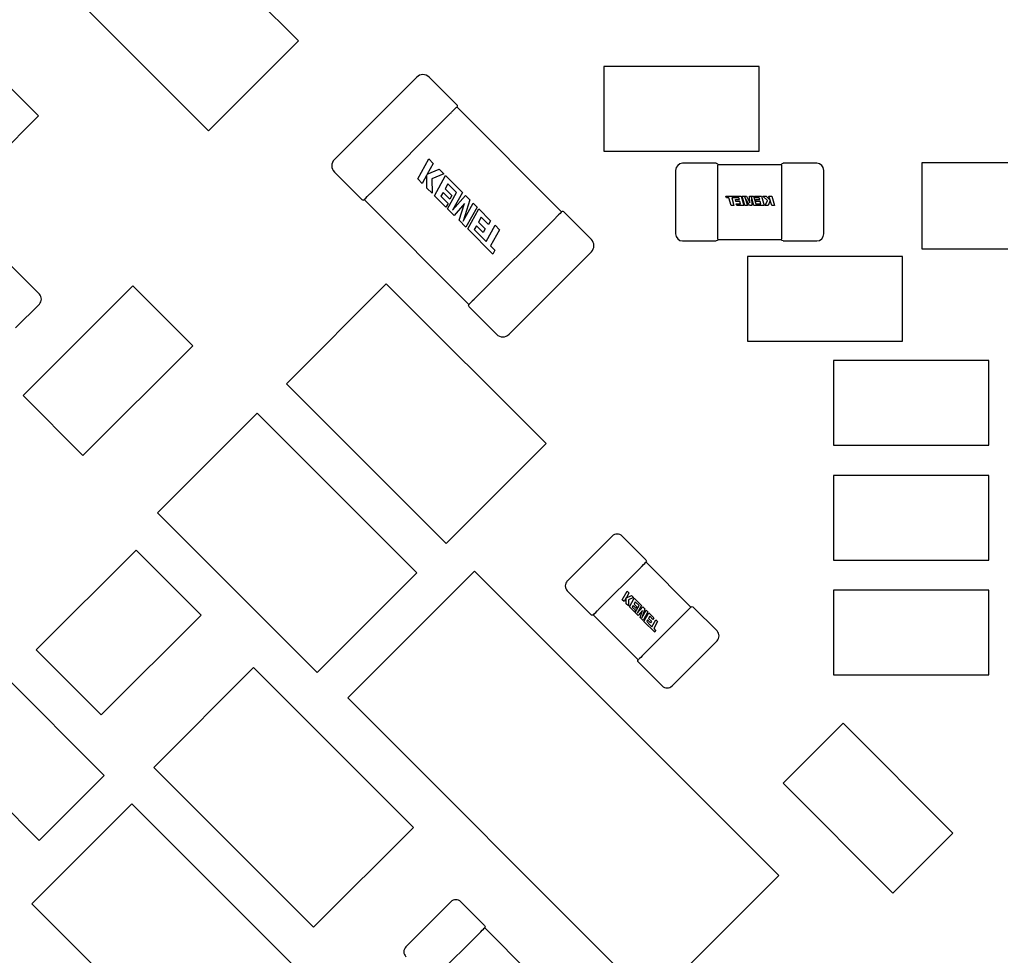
# Model space of a CAD drawing. Header units: millimetres. Extents: x 4 to 585, y 130 to 416.
# Tile 36 of 100: x 349.64 to 356.61, y 164.76 to 171.39. Entities that reach past the tile are written whole.
import ezdxf

# ---------------------------------------------------------------- set-up
doc = ezdxf.new("R2010")
doc.units = ezdxf.units.MM
doc.header["$LTSCALE"] = 0.75
doc.layers.add('Dimensions', color=7, linetype='Continuous', lineweight=13)
doc.layers.add('Visible', color=7, linetype='Continuous', lineweight=25)
doc.styles.get("Standard").update_dxf_attribs({"font": 'cour.ttf'})
doc.dimstyles.new('ISO-25', dxfattribs={"dimtxt": 2.5, "dimasz": 2.5, "dimexe": 1.5, "dimexo": 1.5, "dimgap": 1, "dimtad": 1, "dimdec": 1, "dimdsep": 46, "dimtxsty": 'Standard', "dimcen": 0, "dimclrd": 256, "dimclre": 256, "dimclrt": 256, "dimazin": 2, "dimtp": 0.1, "dimtm": 0.1, "dimtfac": 0.72, "dimtdec": 1, "dimtmove": 0, "dimatfit": 3, "dimfxl": 1, "dimarcsym": 0})

# ---------------------------------------------------------------- blocks, each defined once
blk = doc.blocks.new('*D66')
at = {"layer": 'Defpoints', "color": 0, "transparency": 16777216}
for p in [(365.906998, 168.828999), (374.653969, 168.828999)]:
    blk.add_point(p, dxfattribs=at)
at = {"layer": 'Dimensions', "lineweight": -2, "transparency": 16777216}
blk.add_line((367.406998, 168.828999), (385.303542, 168.828999), dxfattribs=at)
at = {"layer": 'Dimensions', "transparency": 16777216, "insert": (380.478756, 171.233913), "char_height": 2.5, "attachment_point": 5}
blk.add_mtext('20.1', dxfattribs=at)
blk = doc.blocks.new('*D67')
at = {"layer": 'Defpoints', "color": 0, "transparency": 16777216}
for p in [(365.906998, 184.577273), (365.906998, 168.828999)]:
    blk.add_point(p, dxfattribs=at)
at = {"layer": 'Dimensions', "lineweight": -2, "transparency": 16777216}
blk.add_line((365.906998, 170.328999), (365.906998, 195.096504), dxfattribs=at)
at = {"layer": 'Dimensions', "transparency": 16777216, "insert": (363.502084, 190.336888), "char_height": 2.5, "attachment_point": 5, "rotation": 90}
blk.add_mtext('46.7', dxfattribs=at)
blk = doc.blocks.new('*D68')
at = {"layer": 'Defpoints', "color": 0, "transparency": 16777216}
for p in [(352.154398, 184.577273), (352.154398, 178.958599)]:
    blk.add_point(p, dxfattribs=at)
at = {"layer": 'Dimensions', "lineweight": -2, "transparency": 16777216}
blk.add_line((352.154398, 180.458599), (352.154398, 189.976846), dxfattribs=at)
at = {"layer": 'Dimensions', "transparency": 16777216, "insert": (349.749484, 187.777059), "char_height": 2.5, "attachment_point": 5, "rotation": 90}
blk.add_mtext('33', dxfattribs=at)
blk = doc.blocks.new('*D69')
at = {"layer": 'Defpoints', "color": 0, "transparency": 16777216}
for p in [(352.154398, 178.958599), (374.653969, 178.958599)]:
    blk.add_point(p, dxfattribs=at)
at = {"layer": 'Dimensions', "lineweight": -2, "transparency": 16777216}
blk.add_line((353.654398, 178.958599), (385.305679, 178.958599), dxfattribs=at)
at = {"layer": 'Dimensions', "transparency": 16777216, "insert": (380.479824, 181.363513), "char_height": 2.5, "attachment_point": 5}
blk.add_mtext('30.3', dxfattribs=at)

msp = doc.modelspace()

# ---------------------------------------------------------------- linework, layer by layer
at = {"layer": 'Visible'}
for p, q in [((350.4075, 172.4425, 2.3555), (351.6096, 171.2404, 2.3555)), ((350.9732, 170.604, 2.3555), (349.7711, 171.8061, 2.3555)), ((348.9916, 171.4872, 2.1055), (349.7694, 170.7094, 2.1055)), ((351.6096, 171.2404, 2.3555), (350.9732, 170.604, 2.3555)), ((354.8746, 171.0592, 2.1055), (353.7746, 171.0592, 2.1055)), ((353.7746, 171.0592, 2.1055), (353.7746, 170.4592, 2.1055)), ((354.8746, 170.4592, 2.1055), (354.8746, 171.0592, 2.1055)), ((352.4482, 170.9838, 2.363), (351.8648, 170.4004, 2.363)), ((352.7314, 170.789, 2.363), (352.5365, 170.9838, 2.363)), ((353.4746, 170.0302, 2.351), (352.732, 170.7728, 2.351)), ((349.7694, 170.7094, 2.1055), (349.3452, 170.2852, 2.1055)), ((352.12, 170.1608, 2.4145), (352.6878, 170.7286, 2.4145)), ((352.4555, 170.263, 2.4155), (352.5341, 170.405, 2.4155)), ((352.5341, 170.405, 2.4155), (352.5655, 170.3736, 2.4155)), ((353.7746, 170.4592, 2.1055), (354.8746, 170.4592, 2.1055)), ((352.5655, 170.3736, 2.4155), (352.5227, 170.2966, 2.4155)), ((354.5702, 170.3738, 2.0555), (354.3322, 170.3738, 2.0555)), ((355.0322, 170.3628, 2.0435), (354.5822, 170.3628, 2.0435)), ((355.2822, 170.3738, 2.0555), (355.0442, 170.3738, 2.0555)), ((356.636, 170.3782, 1.5424), (356.0264, 170.3782, 1.5424)), ((356.0264, 170.3782, 1.5424), (356.0264, 169.7686, 1.5424)), ((351.8648, 170.312, 2.363), (352.0596, 170.1172, 2.363)), ((352.4869, 170.2316, 2.4155), (352.4555, 170.263, 2.4155)), ((352.5204, 170.2921, 2.4155), (352.4869, 170.2316, 2.4155)), ((352.5203, 170.1982, 2.4155), (352.5204, 170.2921, 2.4155)), ((352.5227, 170.2966, 2.4155), (352.6067, 170.3324, 2.4155)), ((352.6402, 170.2989, 2.4155), (352.5555, 170.2638, 2.4155)), ((352.5555, 170.2638, 2.4155), (352.5566, 170.1619, 2.4155)), ((352.574, 170.1445, 2.4155), (352.6525, 170.2866, 2.4155)), ((352.6067, 170.3324, 2.4155), (352.6402, 170.2989, 2.4155)), ((352.6525, 170.2866, 2.4155), (352.7714, 170.1677, 2.4155)), ((354.2822, 170.3238, 2.0555), (354.2822, 169.8738, 2.0555)), ((354.5822, 170.3227, 2.0935), (354.5822, 170.3238, 2.0935)), ((354.5822, 169.8848, 2.0945), (354.5822, 170.3128, 2.0945)), ((355.0322, 170.3238, 2.0935), (355.0322, 170.3227, 2.0935)), ((355.0322, 170.3128, 2.0945), (355.0322, 169.8848, 2.0945)), ((355.3322, 169.8738, 2.0555), (355.3322, 170.3238, 2.0555)), ((352.5566, 170.1619, 2.4155), (352.5203, 170.1982, 2.4155)), ((352.6689, 170.2282, 2.4155), (352.6493, 170.193, 2.4155)), ((352.7301, 170.167, 2.4155), (352.6689, 170.2282, 2.4155)), ((352.6554, 170.0631, 2.4155), (352.574, 170.1445, 2.4155)), ((352.6348, 170.1668, 2.4155), (352.6202, 170.1403, 2.4155)), ((352.6202, 170.1403, 2.4155), (352.6705, 170.09, 2.4155)), ((352.6821, 170.1194, 2.4155), (352.6348, 170.1668, 2.4155)), ((352.6493, 170.193, 2.4155), (352.6967, 170.1456, 2.4155)), ((352.6664, 170.0521, 2.4155), (352.7301, 170.167, 2.4155)), ((352.6967, 170.1456, 2.4155), (352.6821, 170.1194, 2.4155)), ((352.7714, 170.1677, 2.4155), (352.7014, 170.0413, 2.4155)), ((352.7014, 170.0413, 2.4155), (352.7941, 170.145, 2.4155)), ((352.7941, 170.145, 2.4155), (352.8235, 170.1156, 2.4155)), ((354.6382, 170.1422, 2.0958), (354.7464, 170.1422, 2.0958)), ((354.642, 170.1292, 2.0958), (354.6382, 170.1422, 2.0958)), ((354.6604, 170.1292, 2.0958), (354.642, 170.1292, 2.0958)), ((354.676, 170.0748, 2.0958), (354.6604, 170.1292, 2.0958)), ((354.6796, 170.1292, 2.0958), (354.6952, 170.0748, 2.0958)), ((354.7001, 170.1292, 2.0958), (354.6796, 170.1292, 2.0958)), ((354.7309, 170.1293, 2.0958), (354.7001, 170.1292, 2.0958)), ((354.7346, 170.1168, 2.0958), (354.7309, 170.1293, 2.0958)), ((354.7464, 170.1422, 2.0958), (354.7657, 170.0748, 2.0958)), ((354.7545, 170.1422, 2.0958), (354.784, 170.1422, 2.0958)), ((354.7738, 170.0748, 2.0958), (354.7545, 170.1422, 2.0958)), ((354.7737, 170.1351, 2.0958), (354.791, 170.0748, 2.0958)), ((354.8055, 170.0748, 2.0958), (354.7737, 170.1351, 2.0958)), ((354.784, 170.1422, 2.0958), (354.8085, 170.094, 2.0958)), ((354.8053, 170.1422, 2.0958), (354.834, 170.1422, 2.0958)), ((354.8085, 170.094, 2.0958), (354.8053, 170.1422, 2.0958)), ((354.8201, 170.1348, 2.0958), (354.8234, 170.0748, 2.0958)), ((354.8373, 170.0748, 2.0958), (354.8201, 170.1348, 2.0958)), ((354.834, 170.1422, 2.0958), (354.8497, 170.0876, 2.0958)), ((354.8407, 170.1422, 2.0958), (354.8905, 170.1422, 2.0958)), ((354.8444, 170.1293, 2.0958), (354.8407, 170.1422, 2.0958)), ((354.8751, 170.1293, 2.0958), (354.8444, 170.1293, 2.0958)), ((354.8787, 170.1168, 2.0958), (354.8751, 170.1293, 2.0958)), ((354.8905, 170.1422, 2.0958), (354.9099, 170.0748, 2.0958)), ((354.9011, 170.1422, 2.0958), (354.9233, 170.1422, 2.0958)), ((354.9325, 170.1114, 2.0958), (354.9011, 170.1422, 2.0958)), ((354.9233, 170.1422, 2.0958), (354.9519, 170.1134, 2.0958)), ((354.9437, 170.1422, 2.0958), (354.9628, 170.1422, 2.0958)), ((354.9519, 170.1134, 2.0958), (354.9437, 170.1422, 2.0958)), ((354.9628, 170.1422, 2.0958), (354.9822, 170.0748, 2.0958)), ((352.0758, 170.1166, 2.351), (352.8184, 169.374, 2.351)), ((352.6705, 170.09, 2.4155), (352.6554, 170.0631, 2.4155)), ((352.787, 170.0891, 2.4155), (352.7134, 170.0051, 2.4155)), ((352.7483, 169.9702, 2.4155), (352.787, 170.0891, 2.4155)), ((352.8235, 170.1156, 2.4155), (352.7769, 169.9649, 2.4155)), ((352.7769, 169.9649, 2.4155), (352.8472, 170.0919, 2.4155)), ((352.8753, 170.0638, 2.4155), (352.7967, 169.9218, 2.4155)), ((352.8472, 170.0919, 2.4155), (352.8753, 170.0638, 2.4155)), ((354.6952, 170.0748, 2.0958), (354.676, 170.0748, 2.0958)), ((354.7057, 170.1168, 2.0958), (354.7346, 170.1168, 2.0958)), ((354.7092, 170.1044, 2.0958), (354.7057, 170.1168, 2.0958)), ((354.7381, 170.1044, 2.0958), (354.7092, 170.1044, 2.0958)), ((354.7112, 170.0876, 2.0958), (354.7429, 170.0876, 2.0958)), ((354.7148, 170.0748, 2.0958), (354.7112, 170.0876, 2.0958)), ((354.7657, 170.0748, 2.0958), (354.7148, 170.0748, 2.0958)), ((354.7429, 170.0876, 2.0958), (354.7381, 170.1044, 2.0958)), ((354.791, 170.0748, 2.0958), (354.7738, 170.0748, 2.0958)), ((354.8234, 170.0748, 2.0958), (354.8055, 170.0748, 2.0958)), ((354.9099, 170.0748, 2.0958), (354.8373, 170.0748, 2.0958)), ((354.8497, 170.0876, 2.0958), (354.887, 170.0876, 2.0958)), ((354.8498, 170.1168, 2.0958), (354.8787, 170.1168, 2.0958)), ((354.8533, 170.1044, 2.0958), (354.8498, 170.1168, 2.0958)), ((354.8823, 170.1044, 2.0958), (354.8533, 170.1044, 2.0958)), ((354.887, 170.0876, 2.0958), (354.8823, 170.1044, 2.0958)), ((354.9174, 170.0748, 2.0958), (354.9325, 170.1114, 2.0958)), ((354.9379, 170.0748, 2.0958), (354.9174, 170.0748, 2.0958)), ((354.9525, 170.1114, 2.0958), (354.9379, 170.0748, 2.0958)), ((354.963, 170.0748, 2.0958), (354.9525, 170.1114, 2.0958)), ((354.9822, 170.0748, 2.0958), (354.963, 170.0748, 2.0958)), ((352.7134, 170.0051, 2.4155), (352.6664, 170.0521, 2.4155)), ((352.8099, 169.9086, 2.4155), (352.8885, 170.0506, 2.4155)), ((353.4304, 169.986, 2.4145), (352.8626, 169.4182, 2.4145)), ((352.9049, 169.9922, 2.4155), (352.8853, 169.957, 2.4155)), ((352.8885, 170.0506, 2.4155), (352.9719, 169.9672, 2.4155)), ((352.9568, 169.9403, 2.4155), (352.9049, 169.9922, 2.4155)), ((353.6856, 169.8347, 2.363), (353.4908, 170.0296, 2.363)), ((352.7967, 169.9218, 2.4155), (352.7483, 169.9702, 2.4155)), ((352.8708, 169.9308, 2.4155), (352.8562, 169.9043, 2.4155)), ((352.9181, 169.8834, 2.4155), (352.8708, 169.9308, 2.4155)), ((352.8853, 169.957, 2.4155), (352.9327, 169.9096, 2.4155)), ((352.9406, 169.8205, 2.4155), (353.004, 169.9351, 2.4155)), ((352.9719, 169.9672, 2.4155), (352.9568, 169.9403, 2.4155)), ((353.004, 169.9351, 2.4155), (353.0354, 169.9037, 2.4155)), ((352.987, 169.7315, 2.4155), (352.8099, 169.9086, 2.4155)), ((352.8562, 169.9043, 2.4155), (352.9069, 169.8539, 2.4155)), ((352.9069, 169.8539, 2.4155), (352.9406, 169.8205, 2.4155)), ((352.9327, 169.9096, 2.4155), (352.9181, 169.8834, 2.4155)), ((353.0354, 169.9037, 2.4155), (352.972, 169.7891, 2.4155)), ((354.5822, 169.8738, 2.0935), (354.5822, 169.8748, 2.0935)), ((355.0322, 169.8748, 2.0935), (355.0322, 169.8738, 2.0935)), ((352.972, 169.7891, 2.4155), (353.0022, 169.7589, 2.4155)), ((354.3322, 169.8238, 2.0555), (354.5702, 169.8238, 2.0555)), ((354.5822, 169.8348, 2.0435), (355.0322, 169.8348, 2.0435)), ((355.0442, 169.8238, 2.0555), (355.2822, 169.8238, 2.0555)), ((349.7749, 169.4473, 2.0555), (349.4567, 169.7655, 2.0555)), ((353.0022, 169.7589, 2.4155), (352.987, 169.7315, 2.4155)), ((353.1022, 169.163, 2.363), (353.6856, 169.7464, 2.363)), ((355.8906, 169.713, 2.1055), (354.7906, 169.713, 2.1055)), ((354.7906, 169.713, 2.1055), (354.7906, 169.113, 2.1055)), ((355.8906, 169.113, 2.1055), (355.8906, 169.713, 2.1055)), ((356.0264, 169.7686, 1.5424), (356.636, 169.7686, 1.5424)), ((349.6596, 168.7282, 2.1055), (350.4374, 169.506, 2.1055)), ((350.4374, 169.506, 2.1055), (350.8616, 169.0818, 2.1055)), ((351.5258, 168.8123, 1.9555), (352.2329, 169.5194, 1.9555)), ((352.2329, 169.5194, 1.9555), (353.3642, 168.3881, 1.9555)), ((349.6066, 169.2083, 2.0555), (349.7749, 169.3766, 2.0555)), ((352.819, 169.3578, 2.363), (353.0138, 169.163, 2.363)), ((350.8616, 169.0818, 2.1055), (350.0838, 168.304, 2.1055)), ((354.7906, 169.113, 2.1055), (355.8906, 169.113, 2.1055)), ((356.5002, 168.9764, 2.1055), (355.4002, 168.9764, 2.1055)), ((355.4002, 168.9764, 2.1055), (355.4002, 168.3764, 2.1055)), ((356.5002, 168.3764, 2.1055), (356.5002, 168.9764, 2.1055)), ((352.6571, 167.681, 1.9555), (351.5258, 168.8123, 1.9555)), ((350.0838, 168.304, 2.1055), (349.6596, 168.7282, 2.1055)), ((350.6114, 167.8979, 1.9555), (351.3185, 168.605, 1.9555)), ((351.3185, 168.605, 1.9555), (352.4498, 167.4737, 1.9555)), ((353.3642, 168.3881, 1.9555), (352.6571, 167.681, 1.9555)), ((355.4002, 168.3764, 2.1055), (356.5002, 168.3764, 2.1055)), ((356.5002, 168.1636, 2.1055), (355.4002, 168.1636, 2.1055)), ((355.4002, 168.1636, 2.1055), (355.4002, 167.5636, 2.1055)), ((356.5002, 167.5636, 2.1055), (356.5002, 168.1636, 2.1055)), ((351.7427, 166.7666, 1.9555), (350.6114, 167.8979, 1.9555)), ((353.8331, 167.7335, 2.0555), (353.5149, 167.4153, 2.0555)), ((354.0721, 167.5652, 2.0555), (353.9038, 167.7335, 2.0555)), ((349.7534, 166.9271, 2.0555), (350.4605, 167.6342, 2.0555)), ((350.4605, 167.6342, 2.0555), (350.9202, 167.1745, 2.0555)), ((354.391, 167.2307, 2.0435), (354.0727, 167.549, 2.0435)), ((355.4002, 167.5636, 2.1055), (356.5002, 167.5636, 2.1055)), ((352.4498, 167.4737, 1.9555), (351.7427, 166.7666, 1.9555)), ((351.9598, 166.5872, 2.5055), (352.8578, 167.4852, 2.5055)), ((352.8578, 167.4852, 2.5055), (355.013, 165.33, 2.5055)), ((353.7347, 167.211, 2.0945), (354.0374, 167.5136, 2.0945)), ((354.0445, 167.5207, 2.0935), (354.0452, 167.5214, 2.0935)), ((353.5149, 167.3446, 2.0555), (353.6832, 167.1763, 2.0555)), ((353.9045, 167.2826, 2.0958), (353.9384, 167.3439, 2.0958)), ((353.9384, 167.3439, 2.0958), (353.952, 167.3304, 2.0958)), ((356.5002, 167.3508, 2.1055), (355.4002, 167.3508, 2.1055)), ((355.4002, 167.3508, 2.1055), (355.4002, 166.7508, 2.1055)), ((356.5002, 166.7508, 2.1055), (356.5002, 167.3508, 2.1055)), ((353.918, 167.269, 2.0958), (353.9045, 167.2826, 2.0958)), ((353.9325, 167.2952, 2.0958), (353.918, 167.269, 2.0958)), ((353.9325, 167.2546, 2.0958), (353.9325, 167.2952, 2.0958)), ((353.952, 167.3304, 2.0958), (353.9335, 167.2971, 2.0958)), ((353.9335, 167.2971, 2.0958), (353.9698, 167.3126, 2.0958)), ((353.9843, 167.2981, 2.0958), (353.9477, 167.2829, 2.0958)), ((353.9477, 167.2829, 2.0958), (353.9481, 167.2389, 2.0958)), ((353.9556, 167.2314, 2.0958), (353.9896, 167.2928, 2.0958)), ((353.9698, 167.3126, 2.0958), (353.9843, 167.2981, 2.0958)), ((353.9967, 167.2676, 2.0958), (353.9882, 167.2523, 2.0958)), ((353.9896, 167.2928, 2.0958), (354.0409, 167.2414, 2.0958)), ((354.0231, 167.2411, 2.0958), (353.9967, 167.2676, 2.0958)), ((353.727, 167.2032, 2.0935), (353.7277, 167.2039, 2.0935)), ((353.9481, 167.2389, 2.0958), (353.9325, 167.2546, 2.0958)), ((353.9908, 167.1962, 2.0958), (353.9556, 167.2314, 2.0958)), ((353.9819, 167.241, 2.0958), (353.9756, 167.2296, 2.0958)), ((353.9756, 167.2296, 2.0958), (353.9973, 167.2079, 2.0958)), ((354.0023, 167.2206, 2.0958), (353.9819, 167.241, 2.0958)), ((353.9882, 167.2523, 2.0958), (354.0086, 167.2319, 2.0958)), ((353.9973, 167.2079, 2.0958), (353.9908, 167.1962, 2.0958)), ((353.9956, 167.1915, 2.0958), (354.0231, 167.2411, 2.0958)), ((354.0086, 167.2319, 2.0958), (354.0023, 167.2206, 2.0958)), ((354.0409, 167.2414, 2.0958), (354.0107, 167.1869, 2.0958)), ((354.0107, 167.1869, 2.0958), (354.0507, 167.2316, 2.0958)), ((354.0476, 167.2075, 2.0958), (354.0159, 167.1712, 2.0958)), ((354.0309, 167.1562, 2.0958), (354.0476, 167.2075, 2.0958)), ((354.0634, 167.2189, 2.0958), (354.0433, 167.1538, 2.0958)), ((354.0433, 167.1538, 2.0958), (354.0737, 167.2087, 2.0958)), ((354.0507, 167.2316, 2.0958), (354.0634, 167.2189, 2.0958)), ((354.0858, 167.1966, 2.0958), (354.0518, 167.1353, 2.0958)), ((354.3556, 167.1954, 2.0945), (354.053, 166.8927, 2.0945)), ((354.0737, 167.2087, 2.0958), (354.0858, 167.1966, 2.0958)), ((354.3634, 167.2032, 2.0935), (354.3627, 167.2025, 2.0935)), ((354.5755, 167.0618, 2.0555), (354.4072, 167.2301, 2.0555)), ((350.9202, 167.1745, 2.0555), (350.2131, 166.4674, 2.0555)), ((353.6994, 167.1757, 2.0435), (354.0177, 166.8574, 2.0435)), ((354.0159, 167.1712, 2.0958), (353.9956, 167.1915, 2.0958)), ((354.0518, 167.1353, 2.0958), (354.0309, 167.1562, 2.0958)), ((354.0575, 167.1295, 2.0958), (354.0915, 167.1909, 2.0958)), ((354.134, 167.0531, 2.0958), (354.0575, 167.1295, 2.0958)), ((354.0838, 167.1391, 2.0958), (354.0775, 167.1277, 2.0958)), ((354.0775, 167.1277, 2.0958), (354.0994, 167.1059, 2.0958)), ((354.1043, 167.1187, 2.0958), (354.0838, 167.1391, 2.0958)), ((354.0986, 167.1656, 2.0958), (354.0901, 167.1504, 2.0958)), ((354.0901, 167.1504, 2.0958), (354.1105, 167.13, 2.0958)), ((354.0915, 167.1909, 2.0958), (354.1275, 167.1549, 2.0958)), ((354.121, 167.1432, 2.0958), (354.0986, 167.1656, 2.0958)), ((354.1105, 167.13, 2.0958), (354.1043, 167.1187, 2.0958)), ((354.114, 167.0915, 2.0958), (354.1414, 167.141, 2.0958)), ((354.1275, 167.1549, 2.0958), (354.121, 167.1432, 2.0958)), ((354.1549, 167.1274, 2.0958), (354.1275, 167.0779, 2.0958)), ((354.1414, 167.141, 2.0958), (354.1549, 167.1274, 2.0958)), ((354.0994, 167.1059, 2.0958), (354.114, 167.0915, 2.0958)), ((354.1275, 167.0779, 2.0958), (354.1406, 167.0649, 2.0958)), ((354.1406, 167.0649, 2.0958), (354.134, 167.0531, 2.0958)), ((354.2573, 166.6729, 2.0555), (354.5755, 166.9911, 2.0555)), ((350.2131, 166.4674, 2.0555), (349.7534, 166.9271, 2.0555)), ((354.0459, 166.8857, 2.0935), (354.0452, 166.885, 2.0935)), ((350.586, 166.0945, 1.9555), (351.2931, 166.8016, 1.9555)), ((351.2931, 166.8016, 1.9555), (352.4244, 165.6703, 1.9555)), ((354.0183, 166.8412, 2.0555), (354.1866, 166.6729, 2.0555)), ((349.5273, 166.7452, 2.0555), (350.2344, 166.0381, 2.0555)), ((355.4002, 166.7508, 2.1055), (356.5002, 166.7508, 2.1055)), ((354.115, 164.432, 2.5055), (351.9598, 166.5872, 2.5055)), ((355.0444, 165.983, 2.1055), (355.4686, 166.4072, 2.1055)), ((355.4686, 166.4072, 2.1055), (356.2464, 165.6294, 2.1055)), ((349.7747, 165.5784, 2.0555), (349.0676, 166.2855, 2.0555)), ((351.7173, 164.9632, 1.9555), (350.586, 166.0945, 1.9555)), ((350.2344, 166.0381, 2.0555), (349.7747, 165.5784, 2.0555)), ((355.8222, 165.2052, 2.1055), (355.0444, 165.983, 2.1055)), ((349.7224, 165.1293, 1.9555), (350.4295, 165.8364, 1.9555)), ((350.4295, 165.8364, 1.9555), (351.5608, 164.7051, 1.9555)), ((352.4244, 165.6703, 1.9555), (351.7173, 164.9632, 1.9555)), ((356.2464, 165.6294, 2.1055), (355.8222, 165.2052, 2.1055)), ((355.013, 165.33, 2.5055), (354.115, 164.432, 2.5055)), ((350.8537, 163.998, 1.9555), (349.7224, 165.1293, 1.9555)), ((352.6901, 165.1427, 2.0555), (352.3719, 164.8245, 2.0555)), ((352.9291, 164.9744, 2.0555), (352.7608, 165.1427, 2.0555)), ((352.5917, 164.6202, 2.0945), (352.8944, 164.9228, 2.0945)), ((352.9015, 164.9299, 2.0935), (352.9022, 164.9306, 2.0935)), ((353.248, 164.6399, 2.0435), (352.9297, 164.9582, 2.0435))]:
    msp.add_line(p, q, dxfattribs=at)
for centre, radius, start, end in [((352.4924, 170.9396, 2.363), 0.0625, 45, 135), ((351.909, 170.3562, 2.363), 0.0625, 135, 225), ((354.3322, 170.3238, 2.0555), 0.05, 90, 180), ((355.2822, 170.3238, 2.0555), 0.05, 0, 90), ((352.0681, 170.1257, 2.363), 0.012, 225, 314.88357), ((353.4823, 170.0211, 2.363), 0.012, 45, 134.88357), ((354.3322, 169.8738, 2.0555), 0.05, 180, 270), ((355.2822, 169.8738, 2.0555), 0.05, 270, 0), ((353.6414, 169.7906, 2.363), 0.0625, 315, 45), ((349.7396, 169.412, 2.0555), 0.05, 315, 45), ((353.058, 169.2072, 2.363), 0.0625, 225, 315), ((353.8684, 167.6982, 2.0555), 0.05, 45, 135), ((353.5502, 167.38, 2.0555), 0.05, 135, 225), ((354.5402, 167.0264, 2.0555), 0.05, 315, 45), ((354.222, 166.7082, 2.0555), 0.05, 225, 315), ((352.7254, 165.1074, 2.0555), 0.05, 45, 135), ((352.4072, 164.7892, 2.0555), 0.05, 135, 225)]:
    msp.add_arc(centre, radius, start, end, dxfattribs=at)
at = {"layer": 'Visible', "extrusion": (-0.707107, 0.707107, 0)}
for centre, radius, start, end in [((-370.1223, 2.363, -128.6647), 0.0505, 90.15492, 179.84508), ((-369.2973, 2.363, -128.6647), 0.0505, 0.15492, 89.84508), ((-370.1113, 2.352, -129.7147), 0.0625, 100.13686, 100.26405), ((-370.1113, 2.352, -129.7147), 0.0625, 169.73595, 169.86314), ((-369.3083, 2.352, -129.7147), 0.0625, 79.73595, 79.86314), ((-368.8033, 2.0555, -131.8922), 0.038, 90, 180), ((-368.3533, 2.0555, -131.8922), 0.038, 0, 90), ((-366.1631, 2.0555, -132.916), 0.038, 90, 180)]:
    msp.add_arc(centre, radius, start, end, dxfattribs=at)
at = {"layer": 'Visible', "extrusion": (-3.6086e-12, -3.6086e-12, -1)}
for centre, start, end in [((-352.7229, 170.7805, -2.363), 135, 224.92477), ((-352.8275, 169.3663, -2.363), 315, 44.92477), ((-354.0636, 167.5568, -2.0555), 135, 225), ((-354.3988, 167.2216, -2.0555), 45, 135), ((-353.6916, 167.1848, -2.0555), 225, 315), ((-354.0268, 166.8496, -2.0555), 315, 45)]:
    msp.add_arc(centre, 0.012, start, end, dxfattribs=at)
at = {"layer": 'Visible', "extrusion": (0.707107, -0.707107, 0)}
for centre, radius, start, end in [((370.1113, 2.352, 128.6647), 0.0625, 79.73595, 79.86314), ((369.3083, 2.352, 128.6647), 0.0625, 100.13686, 100.26405), ((369.3083, 2.352, 128.6647), 0.0625, 169.73595, 169.86314), ((370.1223, 2.363, 129.7147), 0.0505, 0.15492, 89.84508), ((369.2973, 2.363, 129.7147), 0.0505, 90.15492, 179.84508), ((368.8033, 2.0555, 132.3422), 0.038, 360, 90), ((368.3533, 2.0555, 132.3422), 0.038, 90, 180)]:
    msp.add_arc(centre, radius, start, end, dxfattribs=at)
at = {"layer": 'Visible', "extrusion": (0, 5.1033e-12, -1)}
for centre, start, end in [((-354.5702, 170.3618, -2.0555), 90, 180), ((-355.0442, 170.3618, -2.0555), 0, 90), ((-354.5702, 169.8358, -2.0555), 180, 270), ((-355.0442, 169.8358, -2.0555), 270, 360)]:
    msp.add_arc(centre, 0.012, start, end, dxfattribs=at)
at = {"layer": 'Visible', "extrusion": (-1, 0, 0)}
for centre, start, end in [((-170.3238, 2.0555, -354.5822), 90, 180), ((-169.8738, 2.0555, -354.5822), 360, 90)]:
    msp.add_arc(centre, 0.038, start, end, dxfattribs=at)
at = {"layer": 'Visible', "extrusion": (1, 0, 0)}
for centre, start, end in [((170.3238, 2.0555, 355.0322), 0, 90), ((169.8738, 2.0555, 355.0322), 90, 180)]:
    msp.add_arc(centre, 0.038, start, end, dxfattribs=at)
at = {"layer": 'Visible', "extrusion": (3.6086e-12, 3.6086e-12, -1)}
msp.add_arc((-352.9206, 164.966, -2.0555), 0.012, 135, 225, dxfattribs=at)
at = {"layer": 'Visible'}
for points in [[(352.6878, 170.7286, 2.4145), (352.6903, 170.731, 2.4145), (352.693, 170.7336, 2.4141), (352.6956, 170.7363, 2.4135)], [(354.5822, 170.3128, 2.0945), (354.5822, 170.316, 2.0945), (354.5822, 170.3194, 2.0941), (354.5822, 170.3227, 2.0935)], [(355.0322, 170.3227, 2.0935), (355.0322, 170.3194, 2.0941), (355.0322, 170.316, 2.0945), (355.0322, 170.3128, 2.0945)], [(352.1123, 170.1529, 2.4135), (352.115, 170.1556, 2.4141), (352.1176, 170.1583, 2.4145), (352.12, 170.1608, 2.4145)], [(353.4381, 169.9938, 2.4135), (353.4354, 169.9912, 2.4141), (353.4328, 169.9885, 2.4145), (353.4304, 169.986, 2.4145)], [(354.5822, 169.8748, 2.0935), (354.5822, 169.8782, 2.0941), (354.5822, 169.8816, 2.0945), (354.5822, 169.8848, 2.0945)], [(355.0322, 169.8848, 2.0945), (355.0322, 169.8816, 2.0945), (355.0322, 169.8782, 2.0941), (355.0322, 169.8748, 2.0935)], [(352.8626, 169.4182, 2.4145), (352.8601, 169.4158, 2.4145), (352.8574, 169.4132, 2.4141), (352.8547, 169.4105, 2.4135)], [(354.0374, 167.5136, 2.0945), (354.0396, 167.5159, 2.0945), (354.0421, 167.5182, 2.0941), (354.0445, 167.5207, 2.0935)], [(353.7277, 167.2039, 2.0935), (353.7302, 167.2063, 2.0941), (353.7325, 167.2088, 2.0945), (353.7347, 167.211, 2.0945)], [(354.3627, 167.2025, 2.0935), (354.3602, 167.2001, 2.0941), (354.3579, 167.1976, 2.0945), (354.3556, 167.1954, 2.0945)], [(354.053, 166.8927, 2.0945), (354.0508, 166.8905, 2.0945), (354.0483, 166.8882, 2.0941), (354.0459, 166.8857, 2.0935)], [(352.8944, 164.9228, 2.0945), (352.8966, 164.9251, 2.0945), (352.8991, 164.9274, 2.0941), (352.9015, 164.9299, 2.0935)]]:
    msp.add_open_spline(points, degree=3, dxfattribs=at)

# ---------------------------------------------------------------- dimensions: what is measured, and where the dimension line sits
at = {"layer": 'Dimensions'}
for feature_location, offset, dtype, picture, middle in [((365.907, 168.829), (0, 15.7483), 1, '*D67', (363.5021, 190.3369)), ((352.1544, 178.9586), (0, 5.6187), 1, '*D68', (349.7495, 187.7771)), ((352.1544, 178.9586), (22.4996, 0), 0, '*D69', (380.4798, 181.3635)), ((365.907, 168.829), (8.747, 0), 0, '*D66', (380.4788, 171.2339))]:
    dim = msp.add_ordinate_dim(feature_location=feature_location, offset=offset, dtype=dtype, origin=(319.1964, 148.6866), dimstyle='ISO-25', override={"dimlfac": 1}, dxfattribs=at)
    dim.commit()
    dim.dimension.update_dxf_attribs({"geometry": picture, "text_midpoint": middle})

doc.saveas('drawing.dxf')
